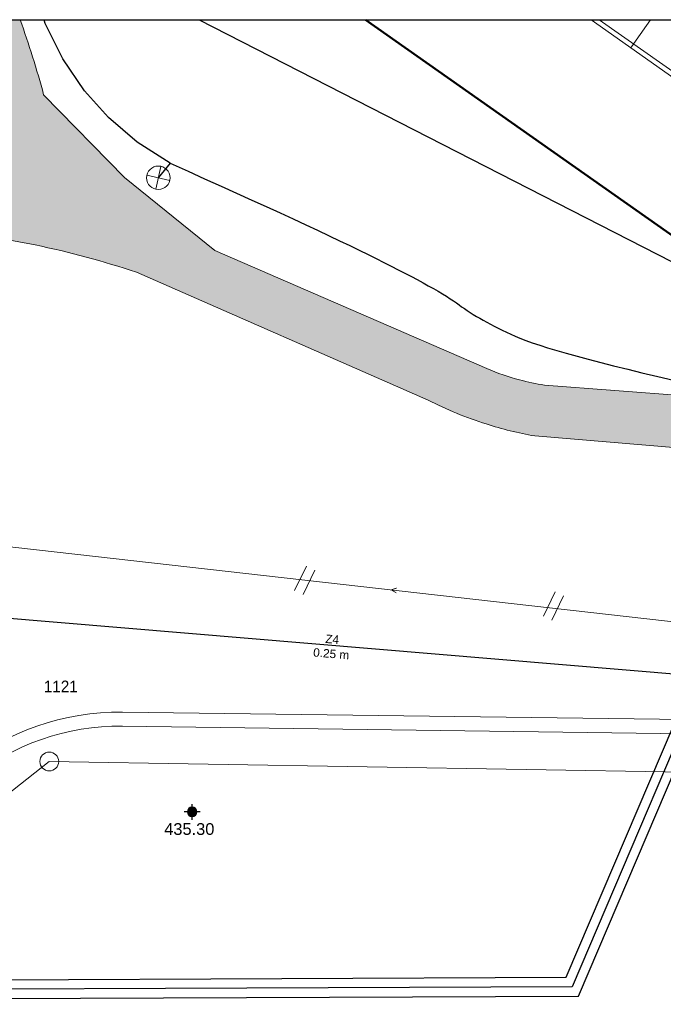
# Model space of a CAD drawing. Header units: metres. Extents: x 2643011 to 2643179, y 1217594 to 1217713.
# Tile 53 of 60: x 2643108 to 2643136, y 1217671 to 1217713. Entities that reach past the tile are written whole.
import ezdxf

# ---------------------------------------------------------------- set-up
doc = ezdxf.new("R2010")
doc.units = ezdxf.units.M
doc.linetypes.add('AUSGEZOGEN', pattern=[0])
for name, color, linetype in [('XR$1$_65365', 7, 'Continuous'), ('XR$1$_65366', 7, 'Continuous'), ('XR$1$_65374', 7, 'Continuous'), ('XR$1$_65376', 7, 'Continuous'), ('XR$1$_65377', 7, 'Continuous'), ('XR$1$_65383', 7, 'Continuous'), ('XR$1$_65384', 7, 'Continuous'), ('XR$1$_65385', 7, 'Continuous'), ('XR$1$_65388', 7, 'Continuous'), ('XR$1$_65391', 7, 'Continuous'), ('XR$1$_65393', 7, 'Continuous'), ('XR$1$_65394', 7, 'Continuous'), ('XR$1$_65395', 7, 'Continuous'), ('XR$1$_65397', 7, 'Continuous'), ('XR$1$_65404', 7, 'Continuous'), ('XR$1$_65405', 7, 'Continuous'), ('XR$1$_65407', 7, 'Continuous'), ('XR$1$_65411', 7, 'Continuous'), ('XR$1$_65414', 7, 'Continuous'), ('XR$1$_65415', 7, 'Continuous')]:
    doc.layers.add(name, color=color, linetype=linetype)
doc.styles.add('ARIAL', font='arial.ttf')

# ---------------------------------------------------------------- blocks, each defined once
blk = doc.blocks.new('COMPLEXOBJECT_4')
at = {"layer": 'XR$1$_65393', "color": 6, "linetype": 'AUSGEZOGEN', "lineweight": 20, "transparency": 33554687}
for start, end in [(90, 270), (270, 90)]:
    blk.add_arc((2643109.387, 1217681.587), 0.4, start, end, dxfattribs=at)
blk = doc.blocks.new('COMPLEXOBJECT_17')
at = {"layer": 'XR$1$_65376', "color": 7, "linetype": 'AUSGEZOGEN', "lineweight": 25, "transparency": 33554687}
for start, end in [(90, 270), (270, 90)]:
    blk.add_arc((2643115.472, 1217679.441), 0.2, start, end, dxfattribs=at)

msp = doc.modelspace()

# ---------------------------------------------------------------- hatches: boundary and pattern name
at = {"layer": 'XR$1$_65376', "linetype": 'AUSGEZOGEN', "lineweight": 20, "transparency": 33554687}
for points in [[(2643115.272, 1217679.441), (2643115.472, 1217679.441), (2643115.472, 1217679.641), (2643115.444, 1217679.639), (2643115.416, 1217679.633), (2643115.389, 1217679.623), (2643115.364, 1217679.61), (2643115.341, 1217679.592), (2643115.321, 1217679.572), (2643115.304, 1217679.549), (2643115.29, 1217679.524), (2643115.28, 1217679.498), (2643115.274, 1217679.47)], [(2643115.672, 1217679.441), (2643115.472, 1217679.441), (2643115.472, 1217679.241), (2643115.5, 1217679.243), (2643115.528, 1217679.249), (2643115.555, 1217679.259), (2643115.58, 1217679.273), (2643115.603, 1217679.29), (2643115.623, 1217679.31), (2643115.64, 1217679.333), (2643115.654, 1217679.358), (2643115.664, 1217679.385), (2643115.67, 1217679.413)]]:
    msp.add_hatch(color=254, dxfattribs=at).paths.add_polyline_path(points)
at = {"layer": 'XR$1$_65376', "linetype": 'AUSGEZOGEN', "lineweight": 200, "transparency": 33554687}
for points in [[(2643115.472, 1217679.441), (2643115.272, 1217679.441), (2643115.274, 1217679.413), (2643115.28, 1217679.385), (2643115.29, 1217679.358), (2643115.304, 1217679.333), (2643115.321, 1217679.31), (2643115.341, 1217679.29), (2643115.364, 1217679.273), (2643115.389, 1217679.259), (2643115.416, 1217679.249), (2643115.444, 1217679.243), (2643115.472, 1217679.241)], [(2643115.472, 1217679.641), (2643115.472, 1217679.441), (2643115.672, 1217679.441), (2643115.67, 1217679.47), (2643115.664, 1217679.498), (2643115.654, 1217679.524), (2643115.64, 1217679.549), (2643115.623, 1217679.572), (2643115.603, 1217679.592), (2643115.58, 1217679.61), (2643115.555, 1217679.623), (2643115.528, 1217679.633), (2643115.5, 1217679.639)]]:
    msp.add_hatch(color=7, dxfattribs=at).paths.add_polyline_path(points)
at = {"layer": 'XR$1$_65414', "linetype": 'AUSGEZOGEN', "lineweight": 20, "true_color": 0xf0f0ea, "transparency": 33554687}
h = msp.add_hatch(color=7, dxfattribs=at)
h.paths.add_polyline_path([(2643112.595, 1217706.467), (2643109.146, 1217709.993), (2643109.118, 1217710.097), (2643109.089, 1217710.202), (2643109.061, 1217710.306), (2643109.032, 1217710.41), (2643109.002, 1217710.514), (2643108.973, 1217710.618), (2643108.943, 1217710.721), (2643108.913, 1217710.825), (2643108.882, 1217710.929), (2643108.852, 1217711.032), (2643108.821, 1217711.136), (2643108.789, 1217711.239), (2643108.758, 1217711.343), (2643108.726, 1217711.446), (2643108.694, 1217711.549), (2643108.661, 1217711.652), (2643108.629, 1217711.755), (2643108.596, 1217711.858), (2643108.562, 1217711.961), (2643108.529, 1217712.064), (2643108.495, 1217712.166), (2643108.461, 1217712.269), (2643108.427, 1217712.371), (2643108.392, 1217712.473), (2643108.357, 1217712.576), (2643108.322, 1217712.678), (2643108.286, 1217712.78), (2643108.251, 1217712.882), (2643108.214, 1217712.984), (2643108.178, 1217713.085), (2643108.142, 1217713.187), (2643106.079, 1217713.187), (2643106.131, 1217713.053), (2643106.181, 1217712.918), (2643106.231, 1217712.783), (2643106.28, 1217712.648), (2643106.329, 1217712.512), (2643106.377, 1217712.376), (2643106.424, 1217712.24), (2643106.47, 1217712.104), (2643106.516, 1217711.968), (2643106.561, 1217711.831), (2643106.606, 1217711.694), (2643106.65, 1217711.557), (2643106.693, 1217711.42), (2643106.735, 1217711.282), (2643106.777, 1217711.144), (2643106.818, 1217711.006), (2643106.858, 1217710.868), (2643106.898, 1217710.73), (2643106.937, 1217710.591), (2643106.975, 1217710.453), (2643107.013, 1217710.314), (2643107.049, 1217710.175), (2643107.086, 1217710.035), (2643107.121, 1217709.896), (2643107.156, 1217709.756), (2643107.19, 1217709.616), (2643107.223, 1217709.476), (2643107.256, 1217709.336), (2643107.288, 1217709.196), (2643107.319, 1217709.055), (2643107.349, 1217708.914), (2643107.366, 1217708.859), (2643107.38, 1217708.802), (2643107.393, 1217708.746), (2643107.405, 1217708.689), (2643107.415, 1217708.631), (2643107.423, 1217708.574), (2643107.43, 1217708.516), (2643107.436, 1217708.458), (2643107.439, 1217708.4), (2643107.441, 1217708.342), (2643107.442, 1217708.284), (2643107.441, 1217708.226), (2643107.438, 1217708.167), (2643107.434, 1217708.109), (2643107.428, 1217708.052), (2643107.421, 1217707.994), (2643107.412, 1217707.936), (2643107.401, 1217707.879), (2643107.389, 1217707.822), (2643107.375, 1217707.766), (2643107.36, 1217707.71), (2643107.343, 1217707.654), (2643107.325, 1217707.599), (2643107.305, 1217707.544), (2643107.284, 1217707.49), (2643107.262, 1217707.436), (2643107.237, 1217707.383), (2643107.212, 1217707.331), (2643107.185, 1217707.28), (2643107.156, 1217707.229), (2643107.127, 1217707.179), (2643107.094, 1217707.127), (2643107.06, 1217707.077), (2643107.025, 1217707.028), (2643106.988, 1217706.979), (2643106.95, 1217706.932), (2643106.91, 1217706.886), (2643106.87, 1217706.841), (2643106.827, 1217706.797), (2643106.784, 1217706.754), (2643106.74, 1217706.713), (2643106.694, 1217706.673), (2643106.647, 1217706.634), (2643106.599, 1217706.597), (2643106.55, 1217706.561), (2643106.5, 1217706.526), (2643106.449, 1217706.493), (2643106.398, 1217706.461), (2643106.345, 1217706.431), (2643106.291, 1217706.402), (2643106.237, 1217706.375), (2643106.182, 1217706.349), (2643106.126, 1217706.325), (2643106.07, 1217706.303), (2643106.012, 1217706.282), (2643105.955, 1217706.263), (2643105.897, 1217706.245), (2643105.838, 1217706.229), (2643105.779, 1217706.215), (2643105.719, 1217706.203), (2643105.66, 1217706.192), (2643105.599, 1217706.183), (2643103.921, 1217706.209), (2643088.617, 1217707.217), (2643067.789, 1217708.723), (2643066.824, 1217708.792), (2643066.794, 1217708.797), (2643066.764, 1217708.803), (2643066.735, 1217708.809), (2643066.705, 1217708.815), (2643066.675, 1217708.823), (2643066.646, 1217708.83), (2643066.617, 1217708.838), (2643066.587, 1217708.847), (2643066.558, 1217708.857), (2643066.53, 1217708.867), (2643066.501, 1217708.877), (2643066.473, 1217708.888), (2643066.445, 1217708.9), (2643066.417, 1217708.912), (2643066.389, 1217708.924), (2643066.362, 1217708.937), (2643066.334, 1217708.951), (2643066.307, 1217708.965), (2643066.281, 1217708.98), (2643066.254, 1217708.995), (2643066.228, 1217709.01), (2643066.202, 1217709.027), (2643066.177, 1217709.043), (2643066.152, 1217709.06), (2643066.127, 1217709.078), (2643066.102, 1217709.096), (2643066.078, 1217709.114), (2643066.054, 1217709.133), (2643066.031, 1217709.153), (2643066.008, 1217709.172), (2643065.985, 1217709.193), (2643065.963, 1217709.213), (2643065.942, 1217709.234), (2643065.92, 1217709.255), (2643065.899, 1217709.277), (2643065.879, 1217709.299), (2643065.859, 1217709.322), (2643065.839, 1217709.345), (2643065.82, 1217709.368), (2643065.801, 1217709.392), (2643065.783, 1217709.415), (2643065.765, 1217709.44), (2643065.748, 1217709.464), (2643065.731, 1217709.489), (2643065.715, 1217709.515), (2643065.699, 1217709.54), (2643065.683, 1217709.566), (2643065.668, 1217709.592), (2643065.654, 1217709.619), (2643065.64, 1217709.645), (2643065.626, 1217709.672), (2643065.613, 1217709.699), (2643065.601, 1217709.727), (2643065.589, 1217709.755), (2643065.577, 1217709.782), (2643065.567, 1217709.811), (2643065.556, 1217709.839), (2643065.546, 1217709.867), (2643065.537, 1217709.896), (2643065.528, 1217709.925), (2643065.52, 1217709.954), (2643065.513, 1217709.983), (2643064.706, 1217713.187), (2643062.711, 1217713.187), (2643067.808, 1217691.331), (2643070.883, 1217695.785), (2643070.9, 1217695.813), (2643070.916, 1217695.84), (2643070.933, 1217695.867), (2643070.949, 1217695.895), (2643070.966, 1217695.922), (2643070.983, 1217695.949), (2643071, 1217695.976), (2643071.017, 1217696.003), (2643071.034, 1217696.03), (2643071.052, 1217696.056), (2643071.069, 1217696.083), (2643071.087, 1217696.11), (2643071.105, 1217696.136), (2643071.123, 1217696.163), (2643071.141, 1217696.189), (2643071.159, 1217696.215), (2643071.177, 1217696.241), (2643071.195, 1217696.267), (2643071.214, 1217696.293), (2643071.232, 1217696.319), (2643071.251, 1217696.345), (2643071.27, 1217696.371), (2643071.289, 1217696.397), (2643071.308, 1217696.422), (2643071.327, 1217696.448), (2643071.347, 1217696.473), (2643071.366, 1217696.498), (2643071.386, 1217696.524), (2643071.405, 1217696.549), (2643071.425, 1217696.574), (2643071.445, 1217696.599), (2643076.123, 1217700.895), (2643081.402, 1217703.894), (2643084.246, 1217705.501), (2643088.485, 1217705.222), (2643105.074, 1217704.171), (2643105.195, 1217704.158), (2643105.315, 1217704.145), (2643105.435, 1217704.132), (2643105.556, 1217704.117), (2643105.676, 1217704.103), (2643105.796, 1217704.088), (2643105.916, 1217704.073), (2643106.037, 1217704.058), (2643106.157, 1217704.042), (2643106.277, 1217704.025), (2643106.397, 1217704.008), (2643106.517, 1217703.991), (2643106.637, 1217703.974), (2643106.756, 1217703.956), (2643106.876, 1217703.938), (2643106.996, 1217703.919), (2643107.115, 1217703.9), (2643107.235, 1217703.881), (2643107.355, 1217703.861), (2643107.474, 1217703.84), (2643107.593, 1217703.82), (2643107.713, 1217703.799), (2643107.832, 1217703.778), (2643107.951, 1217703.756), (2643108.07, 1217703.734), (2643108.189, 1217703.711), (2643108.308, 1217703.688), (2643108.427, 1217703.665), (2643108.546, 1217703.641), (2643108.665, 1217703.617), (2643108.783, 1217703.593), (2643108.925, 1217703.563), (2643109.066, 1217703.533), (2643109.207, 1217703.503), (2643109.348, 1217703.472), (2643109.489, 1217703.44), (2643109.63, 1217703.408), (2643109.77, 1217703.375), (2643109.911, 1217703.341), (2643110.051, 1217703.308), (2643110.191, 1217703.273), (2643110.331, 1217703.238), (2643110.471, 1217703.203), (2643110.611, 1217703.167), (2643110.751, 1217703.13), (2643110.89, 1217703.093), (2643111.03, 1217703.055), (2643111.169, 1217703.017), (2643111.308, 1217702.978), (2643111.447, 1217702.939), (2643111.586, 1217702.899), (2643111.724, 1217702.859), (2643111.863, 1217702.818), (2643112.001, 1217702.777), (2643112.139, 1217702.735), (2643112.277, 1217702.692), (2643112.415, 1217702.649), (2643112.553, 1217702.606), (2643112.69, 1217702.562), (2643112.827, 1217702.517), (2643112.965, 1217702.472), (2643113.102, 1217702.426), (2643125.52, 1217696.982), (2643125.597, 1217696.943), (2643125.675, 1217696.904), (2643125.752, 1217696.866), (2643125.83, 1217696.828), (2643125.908, 1217696.791), (2643125.986, 1217696.754), (2643126.064, 1217696.717), (2643126.143, 1217696.681), (2643126.222, 1217696.645), (2643126.301, 1217696.61), (2643126.38, 1217696.575), (2643126.459, 1217696.54), (2643126.539, 1217696.506), (2643126.618, 1217696.473), (2643126.698, 1217696.439), (2643126.778, 1217696.407), (2643126.858, 1217696.374), (2643126.939, 1217696.342), (2643127.019, 1217696.311), (2643127.1, 1217696.279), (2643127.181, 1217696.249), (2643127.262, 1217696.218), (2643127.343, 1217696.189), (2643127.424, 1217696.159), (2643127.506, 1217696.13), (2643127.588, 1217696.102), (2643127.669, 1217696.073), (2643127.751, 1217696.046), (2643127.833, 1217696.019), (2643127.916, 1217695.992), (2643127.998, 1217695.965), (2643128.063, 1217695.945), (2643128.129, 1217695.924), (2643128.195, 1217695.904), (2643128.26, 1217695.884), (2643128.326, 1217695.865), (2643128.392, 1217695.845), (2643128.458, 1217695.826), (2643128.524, 1217695.808), (2643128.59, 1217695.789), (2643128.657, 1217695.771), (2643128.723, 1217695.753), (2643128.789, 1217695.736), (2643128.856, 1217695.718), (2643128.922, 1217695.701), (2643128.989, 1217695.685), (2643129.056, 1217695.668), (2643129.122, 1217695.652), (2643129.189, 1217695.636), (2643129.256, 1217695.62), (2643129.323, 1217695.605), (2643129.39, 1217695.59), (2643129.457, 1217695.575), (2643129.524, 1217695.561), (2643129.591, 1217695.546), (2643129.658, 1217695.532), (2643129.726, 1217695.519), (2643129.793, 1217695.505), (2643129.861, 1217695.492), (2643129.928, 1217695.479), (2643129.996, 1217695.467), (2643130.063, 1217695.455), (2643136.143, 1217694.95), (2643146.247, 1217694.213), (2643148.198, 1217694.045), (2643151.987, 1217686.434), (2643151.902, 1217686.61), (2643151.821, 1217686.788), (2643151.745, 1217686.968), (2643151.673, 1217687.15), (2643151.607, 1217687.334), (2643151.545, 1217687.52), (2643151.488, 1217687.707), (2643151.436, 1217687.895), (2643151.389, 1217688.085), (2643151.347, 1217688.276), (2643151.309, 1217688.468), (2643151.277, 1217688.661), (2643151.25, 1217688.855), (2643151.228, 1217689.049), (2643151.211, 1217689.244), (2643151.199, 1217689.439), (2643151.192, 1217689.635), (2643151.19, 1217689.83), (2643151.193, 1217690.026), (2643151.201, 1217690.221), (2643151.215, 1217690.417), (2643151.233, 1217690.611), (2643151.257, 1217690.805), (2643151.286, 1217690.999), (2643151.319, 1217691.192), (2643151.358, 1217691.383), (2643151.401, 1217691.574), (2643151.45, 1217691.764), (2643151.503, 1217691.952), (2643151.562, 1217692.138), (2643151.625, 1217692.324), (2643151.673, 1217692.454), (2643151.723, 1217692.583), (2643151.775, 1217692.711), (2643151.83, 1217692.839), (2643151.887, 1217692.965), (2643151.947, 1217693.09), (2643152.009, 1217693.215), (2643152.073, 1217693.338), (2643152.139, 1217693.459), (2643152.208, 1217693.58), (2643152.278, 1217693.699), (2643152.351, 1217693.817), (2643152.426, 1217693.934), (2643152.504, 1217694.049), (2643152.583, 1217694.163), (2643152.664, 1217694.275), (2643152.748, 1217694.386), (2643152.834, 1217694.495), (2643152.921, 1217694.602), (2643153.011, 1217694.708), (2643153.102, 1217694.813), (2643153.195, 1217694.915), (2643153.291, 1217695.016), (2643153.388, 1217695.115), (2643153.487, 1217695.212), (2643153.587, 1217695.308), (2643153.69, 1217695.401), (2643153.794, 1217695.493), (2643153.899, 1217695.582), (2643154.007, 1217695.67), (2643154.116, 1217695.756), (2643146.263, 1217696.413), (2643130.477, 1217697.624), (2643130.442, 1217697.629), (2643130.408, 1217697.635), (2643130.373, 1217697.64), (2643130.339, 1217697.646), (2643130.304, 1217697.652), (2643130.27, 1217697.658), (2643130.235, 1217697.664), (2643130.201, 1217697.67), (2643130.167, 1217697.676), (2643130.132, 1217697.683), (2643130.098, 1217697.689), (2643130.064, 1217697.696), (2643130.03, 1217697.703), (2643129.995, 1217697.71), (2643129.961, 1217697.717), (2643129.927, 1217697.724), (2643129.893, 1217697.731), (2643129.859, 1217697.739), (2643129.825, 1217697.746), (2643129.79, 1217697.754), (2643129.756, 1217697.762), (2643129.722, 1217697.77), (2643129.688, 1217697.778), (2643129.654, 1217697.786), (2643129.621, 1217697.794), (2643129.587, 1217697.802), (2643129.553, 1217697.811), (2643129.519, 1217697.82), (2643129.485, 1217697.828), (2643129.451, 1217697.837), (2643129.418, 1217697.846), (2643129.372, 1217697.858), (2643129.326, 1217697.871), (2643129.28, 1217697.884), (2643129.234, 1217697.896), (2643129.189, 1217697.91), (2643129.143, 1217697.923), (2643129.098, 1217697.936), (2643129.052, 1217697.95), (2643129.007, 1217697.964), (2643128.961, 1217697.978), (2643128.916, 1217697.993), (2643128.871, 1217698.007), (2643128.826, 1217698.022), (2643128.781, 1217698.037), (2643128.736, 1217698.052), (2643128.691, 1217698.067), (2643128.646, 1217698.083), (2643128.601, 1217698.099), (2643128.556, 1217698.115), (2643128.512, 1217698.131), (2643128.467, 1217698.147), (2643128.423, 1217698.164), (2643128.378, 1217698.181), (2643128.334, 1217698.198), (2643128.29, 1217698.215), (2643128.245, 1217698.232), (2643128.201, 1217698.25), (2643128.157, 1217698.268), (2643128.113, 1217698.286), (2643128.07, 1217698.304), (2643128.026, 1217698.322), (2643116.438, 1217703.354)])
h.paths.add_polyline_path([(2643078.133, 1217705.425), (2643078.145, 1217705.388), (2643078.157, 1217705.345), (2643078.167, 1217705.301), (2643078.174, 1217705.258), (2643078.18, 1217705.213), (2643078.183, 1217705.169), (2643078.185, 1217705.125), (2643078.184, 1217705.08), (2643078.181, 1217705.036), (2643078.176, 1217704.992), (2643078.169, 1217704.948), (2643078.16, 1217704.904), (2643078.149, 1217704.861), (2643078.135, 1217704.819), (2643078.12, 1217704.777), (2643078.103, 1217704.736), (2643078.084, 1217704.696), (2643078.063, 1217704.657), (2643078.04, 1217704.619), (2643078.015, 1217704.582), (2643077.989, 1217704.546), (2643077.961, 1217704.511), (2643077.931, 1217704.478), (2643077.9, 1217704.447), (2643077.868, 1217704.416), (2643077.834, 1217704.388), (2643077.798, 1217704.361), (2643077.762, 1217704.336), (2643077.724, 1217704.312), (2643077.685, 1217704.29), (2643077.645, 1217704.271), (2643077.604, 1217704.253), (2643073.89, 1217701.647), (2643070.053, 1217698.267), (2643070.018, 1217698.236), (2643069.982, 1217698.206), (2643069.945, 1217698.178), (2643069.906, 1217698.151), (2643069.867, 1217698.126), (2643069.826, 1217698.102), (2643069.785, 1217698.08), (2643069.743, 1217698.06), (2643069.7, 1217698.042), (2643069.657, 1217698.025), (2643069.612, 1217698.01), (2643069.567, 1217697.996), (2643069.522, 1217697.985), (2643069.476, 1217697.975), (2643069.43, 1217697.967), (2643069.384, 1217697.961), (2643069.337, 1217697.956), (2643069.291, 1217697.954), (2643069.244, 1217697.954), (2643069.197, 1217697.955), (2643069.151, 1217697.958), (2643069.104, 1217697.963), (2643069.058, 1217697.97), (2643069.012, 1217697.979), (2643068.966, 1217697.989), (2643068.921, 1217698.002), (2643068.877, 1217698.016), (2643068.833, 1217698.032), (2643068.789, 1217698.049), (2643068.747, 1217698.069), (2643068.705, 1217698.09), (2643068.678, 1217698.105), (2643068.651, 1217698.12), (2643068.624, 1217698.137), (2643068.598, 1217698.154), (2643068.572, 1217698.171), (2643068.547, 1217698.19), (2643068.523, 1217698.209), (2643068.498, 1217698.229), (2643068.475, 1217698.249), (2643068.452, 1217698.27), (2643068.429, 1217698.292), (2643068.407, 1217698.314), (2643068.386, 1217698.337), (2643068.365, 1217698.36), (2643068.345, 1217698.384), (2643068.326, 1217698.409), (2643068.307, 1217698.434), (2643068.289, 1217698.459), (2643068.272, 1217698.485), (2643068.255, 1217698.511), (2643068.239, 1217698.538), (2643068.224, 1217698.565), (2643068.209, 1217698.593), (2643068.196, 1217698.621), (2643068.183, 1217698.649), (2643068.17, 1217698.678), (2643068.159, 1217698.707), (2643068.148, 1217698.736), (2643068.138, 1217698.766), (2643068.129, 1217698.796), (2643068.121, 1217698.826), (2643066.448, 1217705.631), (2643066.445, 1217705.655), (2643066.443, 1217705.679), (2643066.442, 1217705.702), (2643066.441, 1217705.726), (2643066.441, 1217705.75), (2643066.441, 1217705.774), (2643066.442, 1217705.798), (2643066.444, 1217705.822), (2643066.446, 1217705.846), (2643066.448, 1217705.87), (2643066.451, 1217705.893), (2643066.455, 1217705.917), (2643066.459, 1217705.94), (2643066.464, 1217705.964), (2643066.469, 1217705.987), (2643066.475, 1217706.01), (2643066.481, 1217706.034), (2643066.488, 1217706.056), (2643066.495, 1217706.079), (2643066.503, 1217706.102), (2643066.512, 1217706.124), (2643066.521, 1217706.146), (2643066.53, 1217706.168), (2643066.54, 1217706.19), (2643066.55, 1217706.212), (2643066.561, 1217706.233), (2643066.573, 1217706.254), (2643066.585, 1217706.274), (2643066.597, 1217706.295), (2643066.61, 1217706.315), (2643066.623, 1217706.335), (2643066.643, 1217706.362), (2643066.663, 1217706.388), (2643066.683, 1217706.414), (2643066.705, 1217706.439), (2643066.727, 1217706.463), (2643066.751, 1217706.486), (2643066.775, 1217706.509), (2643066.799, 1217706.531), (2643066.825, 1217706.552), (2643066.851, 1217706.573), (2643066.877, 1217706.592), (2643066.904, 1217706.611), (2643066.932, 1217706.629), (2643066.961, 1217706.646), (2643066.989, 1217706.662), (2643067.019, 1217706.677), (2643067.049, 1217706.691), (2643067.079, 1217706.704), (2643067.11, 1217706.716), (2643067.141, 1217706.727), (2643067.172, 1217706.738), (2643067.204, 1217706.747), (2643067.236, 1217706.755), (2643067.268, 1217706.762), (2643067.301, 1217706.768), (2643067.333, 1217706.773), (2643067.366, 1217706.777), (2643067.399, 1217706.78), (2643067.432, 1217706.782), (2643067.465, 1217706.783), (2643067.498, 1217706.783), (2643077.234, 1217706.055), (2643077.274, 1217706.054), (2643077.313, 1217706.052), (2643077.351, 1217706.049), (2643077.39, 1217706.044), (2643077.429, 1217706.037), (2643077.467, 1217706.029), (2643077.505, 1217706.019), (2643077.542, 1217706.007), (2643077.579, 1217705.994), (2643077.615, 1217705.98), (2643077.651, 1217705.963), (2643077.686, 1217705.946), (2643077.72, 1217705.927), (2643077.753, 1217705.907), (2643077.785, 1217705.885), (2643077.817, 1217705.862), (2643077.848, 1217705.837), (2643077.877, 1217705.812), (2643077.905, 1217705.785), (2643077.933, 1217705.757), (2643077.959, 1217705.728), (2643077.984, 1217705.698), (2643078.007, 1217705.666), (2643078.029, 1217705.634), (2643078.05, 1217705.601), (2643078.07, 1217705.567), (2643078.088, 1217705.533), (2643078.104, 1217705.497), (2643078.119, 1217705.461)], flags=16)

# ---------------------------------------------------------------- linework, layer by layer
at = {"layer": 'XR$1$_65365', "color": 7, "linetype": 'AUSGEZOGEN', "lineweight": 25, "transparency": 33554687}
msp.add_line((2643011.034, 1217713.187), (2643179.034, 1217713.187), dxfattribs=at)
at = {"layer": 'XR$1$_65366', "color": 1, "linetype": 'AUSGEZOGEN', "lineweight": 20, "transparency": 33554687}
for p, q in [((2643119.838, 1217688.877), (2643120.336, 1217689.909)), ((2643120.198, 1217688.703), (2643120.696, 1217689.735)), ((2643130.435, 1217687.782), (2643130.933, 1217688.814)), ((2643130.795, 1217687.608), (2643131.293, 1217688.64))]:
    msp.add_line(p, q, dxfattribs=at)
at = {"layer": 'XR$1$_65374', "color": 5, "linetype": 'AUSGEZOGEN', "lineweight": 25, "transparency": 33554687}
for p, q in [((2643115.776, 1217713.187), (2643143.352, 1217699.057)), ((2643131.931, 1217671.597), (2643138.748, 1217687.601)), ((2643090.276, 1217671.421), (2643131.931, 1217671.597))]:
    msp.add_line(p, q, dxfattribs=at)
at = {"layer": 'XR$1$_65376', "color": 7, "linetype": 'AUSGEZOGEN', "lineweight": 25, "transparency": 33554687}
for p, q in [((2643115.808, 1217679.441), (2643115.136, 1217679.441)), ((2643115.472, 1217679.106), (2643115.472, 1217679.777))]:
    msp.add_line(p, q, dxfattribs=at)
at = {"layer": 'XR$1$_65377', "color": 96, "linetype": 'AUSGEZOGEN', "lineweight": 25, "transparency": 33554687}
for p, q in [((2643131.402, 1217672.395), (2643138.177, 1217688.3)), ((2643083.172, 1217672.191), (2643131.402, 1217672.395))]:
    msp.add_line(p, q, dxfattribs=at)
at = {"layer": 'XR$1$_65384', "color": 4, "linetype": 'AUSGEZOGEN', "lineweight": 20, "transparency": 33554687}
for p, q in [((2643132.468, 1217713.187), (2643145.886, 1217703.685)), ((2643135.002, 1217713.187), (2643134.386, 1217712.319)), ((2643134.386, 1217712.319), (2643134.156, 1217711.992))]:
    msp.add_line(p, q, dxfattribs=at)
at = {"layer": 'XR$1$_65385', "color": 4, "linetype": 'AUSGEZOGEN', "lineweight": 20, "transparency": 33554687}
msp.add_line((2643170.558, 1217683.625), (2643075.596, 1217694.36), dxfattribs=at)
at = {"layer": 'XR$1$_65388', "color": 6, "linetype": 'AUSGEZOGEN', "lineweight": 20, "transparency": 33554687}
for p, q in [((2643112.508, 1217683.694), (2643171.394, 1217682.902)), ((2643112.5, 1217683.094), (2643171.386, 1217682.302))]:
    msp.add_line(p, q, dxfattribs=at)
for radius in [10.6, 10]:
    msp.add_arc((2643112.365, 1217673.094), radius, 89.2301, 129.4236, dxfattribs=at)
at = {"layer": 'XR$1$_65391', "color": 6, "linetype": 'AUSGEZOGEN', "lineweight": 20, "transparency": 33554687}
for p, q in [((2643109.387, 1217681.587), (2643082.212, 1217660.176)), ((2643142.043, 1217681.041), (2643109.387, 1217681.587))]:
    msp.add_line(p, q, dxfattribs=at)
at = {"layer": 'XR$1$_65394', "color": 3, "linetype": 'AUSGEZOGEN', "lineweight": 25, "transparency": 33554687}
msp.add_line((2643071.712, 1217690.728), (2643171.115, 1217682.36), dxfattribs=at)
at = {"layer": 'XR$1$_65395', "color": 1, "linetype": 'AUSGEZOGEN', "lineweight": 18, "transparency": 33554687}
for p, q in [((2643113.919, 1217705.965), (2643114.143, 1217706.94)), ((2643114.518, 1217706.341), (2643113.544, 1217706.564))]:
    msp.add_line(p, q, dxfattribs=at)
msp.add_circle((2643114.031, 1217706.452), 0.5, dxfattribs=at)
at = {"layer": 'XR$1$_65397', "color": 12, "linetype": 'AUSGEZOGEN', "lineweight": 25, "transparency": 33554687}
for p, q in [((2643109.211, 1217713.03), (2643109.174, 1217713.187)), ((2643109.959, 1217711.513), (2643109.211, 1217713.03)), ((2643110.882, 1217710.159), (2643109.959, 1217711.513)), ((2643111.908, 1217709.017), (2643110.882, 1217710.159)), ((2643113.129, 1217707.974), (2643111.908, 1217709.017)), ((2643114.536, 1217707.072), (2643113.129, 1217707.974)), ((2643114.536, 1217707.072), (2643114.031, 1217706.452))]:
    msp.add_line(p, q, dxfattribs=at)
for points in [[(2643114.536, 1217707.072), (2643115.296, 1217706.733), (2643116.003, 1217706.415), (2643116.711, 1217706.096), (2643117.365, 1217705.8), (2643118.019, 1217705.503), (2643118.62, 1217705.228), (2643119.221, 1217704.953), (2643119.769, 1217704.7), (2643120.317, 1217704.447), (2643120.812, 1217704.215), (2643121.307, 1217703.983), (2643121.749, 1217703.773), (2643122.191, 1217703.562), (2643122.58, 1217703.374), (2643122.969, 1217703.185), (2643123.304, 1217703.018), (2643123.64, 1217702.851), (2643123.947, 1217702.695), (2643124.254, 1217702.538), (2643124.533, 1217702.393), (2643124.811, 1217702.248), (2643125.061, 1217702.113), (2643125.311, 1217701.978), (2643125.532, 1217701.855), (2643125.753, 1217701.731), (2643125.946, 1217701.618), (2643126.138, 1217701.505), (2643126.302, 1217701.403), (2643126.466, 1217701.301), (2643126.602, 1217701.21), (2643126.737, 1217701.119), (2643126.844, 1217701.039), (2643126.951, 1217700.959), (2643127.068, 1217700.878), (2643127.186, 1217700.797), (2643127.314, 1217700.715), (2643127.442, 1217700.633), (2643127.581, 1217700.55), (2643127.72, 1217700.468), (2643127.869, 1217700.384), (2643128.018, 1217700.301), (2643128.179, 1217700.217), (2643128.339, 1217700.133), (2643128.509, 1217700.048), (2643128.68, 1217699.963), (2643128.862, 1217699.877), (2643129.043, 1217699.791), (2643129.235, 1217699.705), (2643129.427, 1217699.618), (2643129.688, 1217699.521), (2643129.949, 1217699.425), (2643130.28, 1217699.318), (2643130.61, 1217699.21), (2643131.009, 1217699.093), (2643131.408, 1217698.976), (2643131.876, 1217698.848), (2643132.344, 1217698.721), (2643132.881, 1217698.583), (2643133.418, 1217698.445), (2643134.024, 1217698.297), (2643134.63, 1217698.149), (2643135.305, 1217697.991), (2643135.981, 1217697.832)], [(2643147.66, 1217695.405), (2643148.373, 1217694.973), (2643148.644, 1217694.118), (2643148.499, 1217689.999), (2643138.463, 1217687.95), (2643131.666, 1217671.996), (2643090.09, 1217671.82)]]:
    msp.add_lwpolyline(points, dxfattribs=at)
at = {"layer": 'XR$1$_65405', "color": 250, "linetype": 'AUSGEZOGEN', "lineweight": 50, "transparency": 33554687}
for p, q in [((2643146.553, 1217696.502), (2643122.86, 1217713.187)), ((2643122.86, 1217713.187), (2643146.553, 1217696.502))]:
    msp.add_line(p, q, dxfattribs=at)
at = {"layer": 'XR$1$_65407', "color": 8, "linetype": 'AUSGEZOGEN', "lineweight": 18, "transparency": 33554687}
msp.add_line((2643132.807, 1217713.187), (2643146.372, 1217703.625), dxfattribs=at)
at = {"layer": 'XR$1$_65411', "color": 8, "linetype": 'AUSGEZOGEN', "lineweight": 18, "transparency": 33554687}
for p, q in [((2643109.146, 1217709.993), (2643112.595, 1217706.467)), ((2643112.595, 1217706.467), (2643116.438, 1217703.354)), ((2643116.438, 1217703.354), (2643128.026, 1217698.322)), ((2643130.477, 1217697.624), (2643146.263, 1217696.413))]:
    msp.add_line(p, q, dxfattribs=at)
for centre, radius, start, end in [((2643070.929, 1217699.73), 39.571, 15.032, 19.8815), ((2643132.095, 1217707.943), 10.446, 247.074, 255.1494), ((2643131.97, 1217707.375), 9.865, 255.0037, 261.2913)]:
    msp.add_arc(centre, radius, start, end, dxfattribs=at)
at = {"layer": 'XR$1$_65415', "color": 8, "linetype": 'AUSGEZOGEN', "lineweight": 18, "transparency": 33554687}
for p, q in [((2643112.595, 1217706.467), (2643109.146, 1217709.993)), ((2643116.438, 1217703.354), (2643112.595, 1217706.467)), ((2643128.026, 1217698.322), (2643116.438, 1217703.354)), ((2643113.102, 1217702.426), (2643125.52, 1217696.982)), ((2643146.263, 1217696.413), (2643130.477, 1217697.624)), ((2643130.063, 1217695.455), (2643136.143, 1217694.95))]:
    msp.add_line(p, q, dxfattribs=at)
for centre, radius, start, end in [((2643070.929, 1217699.73), 39.571, 15.032, 19.8815), ((2643101.134, 1217666.712), 37.666, 78.282, 83.9951), ((2643101.195, 1217666.935), 37.435, 71.4544, 78.3045), ((2643132.095, 1217707.943), 10.446, 247.074, 255.1494), ((2643131.97, 1217707.375), 9.865, 255.0037, 261.2913), ((2643132.959, 1217711.585), 16.389, 243.0067, 252.3812), ((2643132.945, 1217711.538), 16.34, 252.3764, 259.841)]:
    msp.add_arc(centre, radius, start, end, dxfattribs=at)

# ---------------------------------------------------------------- block references
at = {"layer": 'XR$1$_65376', "color": 7, "linetype": 'AUSGEZOGEN', "lineweight": 25, "transparency": 33554687}
msp.add_blockref('COMPLEXOBJECT_17', (0, 0), dxfattribs=at)
at = {"layer": 'XR$1$_65393', "color": 6, "linetype": 'AUSGEZOGEN', "lineweight": 20, "transparency": 33554687}
msp.add_blockref('COMPLEXOBJECT_4', (0, 0), dxfattribs=at)

# ---------------------------------------------------------------- texts
at = {"layer": 'XR$1$_65376', "color": 7, "linetype": 'AUSGEZOGEN', "lineweight": -3, "transparency": 33554687, "insert": (2643114.282, 1217678.455), "char_height": 0.5, "width": 2.40071, "attachment_point": 7, "rotation": 359.9991, "style": 'ARIAL'}
msp.add_mtext('\\W1.00;435.30', dxfattribs=at)
at = {"layer": 'XR$1$_65383', "color": 4, "linetype": 'AUSGEZOGEN', "lineweight": -3, "transparency": 33554687, "insert": (2643124.226, 1217689.027), "char_height": 0.32625, "width": 0.42678, "attachment_point": 7, "rotation": 173.5485, "style": 'ARIAL'}
msp.add_mtext('\\A1;{\\fArial|i1|b0;\\H0.326252;\\W1.000000;\\C4;>}\\P', dxfattribs=at)
at = {"layer": 'XR$1$_65394', "color": 7, "linetype": 'AUSGEZOGEN', "lineweight": -3, "transparency": 33554687, "char_height": 0.36, "attachment_point": 7, "rotation": 355.1862, "style": 'ARIAL'}
for s, insert, width in [('\\W0.99;Z4', (2643121.134, 1217686.641), 0.76669), ('\\W1.00;0.25 m', (2643120.616, 1217686.059), 1.7219)]:
    msp.add_mtext(s, dxfattribs=dict(at, insert=insert, width=width))
at = {"layer": 'XR$1$_65404', "color": 250, "linetype": 'AUSGEZOGEN', "lineweight": -3, "transparency": 33554687, "insert": (2643109.154, 1217684.534), "char_height": 0.5, "width": 1.80036, "attachment_point": 7, "style": 'ARIAL'}
msp.add_mtext('\\W0.93;1121', dxfattribs=at)

doc.saveas('drawing.dxf')
